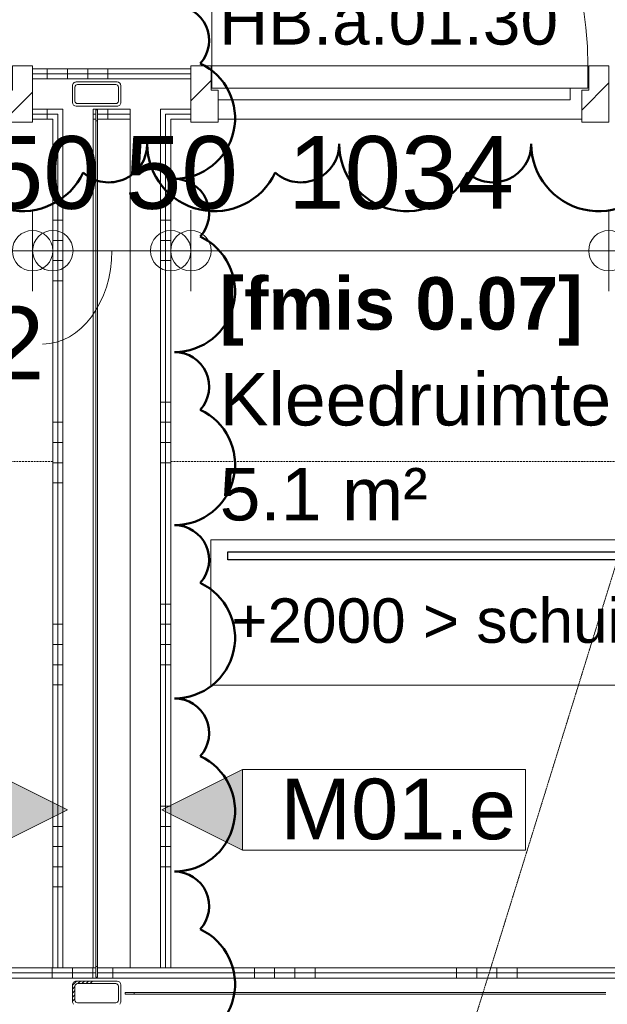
# Model space of a CAD drawing. Header units: millimetres. Extents: x 522 to 75900, y -25803 to 58941.
# Tile 39 of 134: x 28172 to 29626, y 24200 to 26637. Entities that reach past the tile are written whole.
import ezdxf

# ---------------------------------------------------------------- set-up
doc = ezdxf.new("R2010")
doc.units = ezdxf.units.MM
for name, pattern in [('Dash', [6.35, 3.175, -3.175]), ('Dot', [4.7625, 0, -4.7625]), ('Hidden', [7.14375, 4.7625, -2.38125]), ('Streep 1_1', [2, 1, -1])]:
    doc.linetypes.add(name, pattern=pattern)
for name, color, linetype, lineweight in [('00_Algemeen', 7, 'Dot', 9), ('00_Algemeen-100', 7, 'Continuous', 9), ('22_Metselwerk', 7, 'Continuous', 9), ('25_Metaalconstructiewerk', 7, 'Continuous', 9), ('30_Kozijnen-ramen-deuren', 7, 'Continuous', 9), ('42_Dekvloeren en vloersystemen', 7, 'Continuous', 9)]:
    doc.layers.add(name, color=color, linetype=linetype, lineweight=lineweight)
doc.styles.add('Arial', font='arial.ttf', dxfattribs={"height": 180})
doc.styles.add('Arial_1', font='arial.ttf', dxfattribs={"height": 130})
doc.styles.add('Arial_3', font='arial.ttf', dxfattribs={"height": 150})
doc.styles.add('Arial_4', font='arial.ttf', dxfattribs={"height": 120})
doc.styles.add('Arial_8', font='arial.ttf', dxfattribs={"height": 110})
doc.styles.add('Arial_B', font='arialbd.ttf', dxfattribs={"height": 130})
doc.dimstyles.new('1_8mm_continuous_mm_zwart_2', dxfattribs={"dimscale": 304.8, "dimtxt": 183.646692, "dimasz": 0.328084, "dimexe": 0.328084, "dimexo": 0.0625, "dimgap": 0.164042, "dimtad": 1, "dimdec": 0, "dimzin": 0, "dimdsep": 46, "dimtxsty": 'Arial', "dimblk1": 'DOTBLANK', "dimblk2": 'DOTBLANK', "dimsah": 1, "dimcen": 0.09, "dimdle": 0.328084, "dimazin": 0, "dimtfac": 1, "dimtdec": 4, "dimtix": 1, "dimtmove": 1, "dimatfit": 3, "dimfxl": 0.328084, "dimfxlon": 1, "dimtvp": 1, "dimtolj": 1, "dimtzin": 0, "dimarcsym": 2})
doc.dimstyles.new('1_8mm_continuous_mm_zwart_3', dxfattribs={"dimscale": 304.8, "dimtxt": 183.646692, "dimasz": 0.328084, "dimexe": 0.328084, "dimexo": 0.0625, "dimgap": 0.164042, "dimtad": 1, "dimdec": 0, "dimzin": 0, "dimdsep": 46, "dimtxsty": 'Arial', "dimblk1": 'DOTBLANK', "dimblk2": 'DOTBLANK', "dimsah": 1, "dimcen": 0.09, "dimdle": 0.328084, "dimazin": 0, "dimtfac": 1, "dimtdec": 4, "dimtix": 1, "dimtmove": 0, "dimatfit": 3, "dimfxl": 0.328084, "dimfxlon": 1, "dimtvp": 1, "dimtolj": 1, "dimtzin": 0, "dimarcsym": 2})
pattern_1 = [(270, (27890, 26515), (500, 2e-11), []), (270, (27840, 26515), (500, 2e-11), []), (270, (27790, 26515), (500, 2e-11), []), (270, (27740, 26515), (500, 2e-11), [])]
pattern_2 = [(270, (27902.5, 24290), (500, 2e-11), []), (270, (27852.5, 24290), (500, 2e-11), []), (270, (27802.5, 24290), (500, 2e-11), []), (270, (27752.5, 24290), (500, 2e-11), [])]
pattern_3 = [(0, (28254.1, 25140), (0, 500), []), (0, (28254.1, 25090), (0, 500), []), (0, (28254.1, 25040), (0, 500), []), (0, (28254.1, 24990), (0, 500), [])]
pattern_4 = [(180, (28545.67, 25540), (-6e-14, -500), []), (180, (28545.67, 25590), (-6e-14, -500), []), (180, (28545.67, 25640), (-6e-14, -500), []), (180, (28545.67, 25690), (-6e-14, -500), [])]

# ---------------------------------------------------------------- blocks, each defined once
blk = doc.blocks.new('28_SCO_TLB_IN_steel S355 square hollow section hot rolled - K60x120x6_3-V23-100 - Plattegrond - Begane grond')
at = {"layer": '25_Metaalconstructiewerk', "lineweight": 13}
h = blk.add_hatch(dxfattribs=at)
h.set_pattern_fill('FP_142', color=256, style=0, pattern_type=2)
h.set_pattern_definition([(135, (24227.5, -28362.5), (-500, -500), []), (135, (24227.5, -28192.5), (-500, -500), []), (135, (24227.5, -28182.5), (-500, -500), []), (135, (24227.5, -28172.5), (-500, -500), []), (135, (24227.5, -28162.5), (-500, -500), []), (135, (24227.5, -28152.5), (-500, -500), []), (135, (24227.5, -28142.5), (-500, -500), []), (135, (24227.5, -28132.5), (-500, -500), [])])
h.paths.add_polyline_path([(27.5, 50.9), (27.2, 57.2), (20.5, 60), (-20.5, 60), (-27.2, 57.2), (-30, 50.5), (-30, -50.5), (-27.2, -57.2), (-20.5, -60), (20.5, -60), (27.5, -56.5), (27.5, 49.3)], flags=0)
h.paths.add_polyline_path([(23.7, 32.7), (23.7, -47.4), (21.9, -51.9), (17.4, -53.7), (-17.4, -53.7), (-21.9, -51.9), (-23.7, -47.4), (-23.7, 47.4), (-21.9, 51.9), (-17.4, 53.7), (17.4, 53.7), (21.9, 51.9), (23.7, 47.4)], flags=0)
for p, q in [((-30, 50.5), (-30, -50.5)), ((20.5, 60), (-20.5, 60)), ((-17.4, 53.7), (17.4, 53.7)), ((-23.7, -47.4), (-23.7, 47.4)), ((23.7, 47.4), (23.7, -47.4)), ((-20.5, -60), (20.5, -60)), ((17.4, -53.7), (-17.4, -53.7))]:
    blk.add_line(p, q, dxfattribs=at)
for centre, radius, start, end in [((-20.5, 50.5), 9.5, 90, 180), ((-17.4, 47.4), 6.3, 90, 180), ((17.4, 47.4), 6.3, 0, 90), ((20.5, 50.5), 9.5, 45, 90), ((-17.4, -47.4), 6.3, 180, 270), ((17.4, -47.4), 6.3, 270, 0), ((-20.5, -50.5), 9.5, 180, 270), ((20.5, -50.5), 9.5, 270, 315)]:
    blk.add_arc(centre, radius, start, end, dxfattribs=at)
blk = doc.blocks.new('28_SCO_TLB_IN_steel S355 square hollow section hot rolled - K60x120x6_3-V25-100 - Plattegrond - Begane grond')
at = {"layer": '25_Metaalconstructiewerk', "lineweight": 13}
for p, q in [((-30, 50.5), (-30, -50.5)), ((20.5, 60), (-20.5, 60)), ((-17.4, 53.7), (17.4, 53.7)), ((30, -50.5), (30, 50.5)), ((-23.7, -47.4), (-23.7, 47.4)), ((23.7, 47.4), (23.7, -47.4)), ((-20.5, -60), (20.5, -60)), ((17.4, -53.7), (-17.4, -53.7))]:
    blk.add_line(p, q, dxfattribs=at)
for centre, radius, start, end in [((-20.5, 50.5), 9.5, 90, 180), ((-17.4, 47.4), 6.3, 90, 180), ((17.4, 47.4), 6.3, 0, 90), ((20.5, 50.5), 9.5, 360, 90), ((-17.4, -47.4), 6.3, 180, 270), ((17.4, -47.4), 6.3, 270, 0), ((-20.5, -50.5), 9.5, 180, 270), ((20.5, -50.5), 9.5, 270, 360)]:
    blk.add_arc(centre, radius, start, end, dxfattribs=at)
blk = doc.blocks.new('28_SF_LB_IN_steel_plate - 4x40-V27-100 - Plattegrond - Begane grond')
at = {"layer": '25_Metaalconstructiewerk', "lineweight": 13}
for p, q in [((28364.5, 26413.1), (28360.5, 26413.1)), ((28360.5, 26413.1), (28360.5, 26386.1)), ((28364.5, 26386.1), (28364.5, 26413.1)), ((28360.5, 26386.1), (28364.5, 26386.1)), ((28360.5, 25340), (28360.5, 26386.1)), ((28364.5, 26386.1), (28364.5, 25340))]:
    blk.add_line(p, q, dxfattribs=at)
blk = doc.blocks.new('28_SF_LB_IN_steel_plate - 4x40-3262174-100 - Plattegrond - Begane grond')
at = {"layer": '25_Metaalconstructiewerk', "lineweight": 13}
for p, q in [((28455.6, 24229.5), (28433, 24229.5)), ((28433, 24229.5), (28433, 24225.5)), ((28433, 24225.5), (28455.6, 24225.5)), ((28455.6, 24225.5), (28455.6, 24229.5)), ((28455.6, 24229.5), (29621.8, 24229.5)), ((29621.8, 24225.5), (28455.6, 24225.5))]:
    blk.add_line(p, q, dxfattribs=at)
blk = doc.blocks.new('FRA_R12_AWT_CON_Betonwerk_R20_rvt-1-100 - Plattegrond - Begane grond')
at = {"lineweight": 13}
for name, p, rotation in [('28_SCO_TLB_IN_steel S355 square hollow section hot rolled - K60x120x6_3-V25-100 - Plattegrond - Begane grond', (28362.5, 26452.5), 269.9999999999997), ('28_SF_LB_IN_steel_plate - 4x40-V27-100 - Plattegrond - Begane grond', (56725, 50680), 180), ('28_SCO_TLB_IN_steel S355 square hollow section hot rolled - K60x120x6_3-V23-100 - Plattegrond - Begane grond', (28362.5, 24227.5), 269.9999999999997)]:
    blk.add_blockref(name, p, dxfattribs=dict(at, rotation=rotation))
for name in ['28_SF_LB_IN_steel_plate - 4x40-V27-100 - Plattegrond - Begane grond', '28_SF_LB_IN_steel_plate - 4x40-3262174-100 - Plattegrond - Begane grond']:
    blk.add_blockref(name, (0, 0), dxfattribs=at)
blk = doc.blocks.new('32_HB_a - 01_30_1034x2400_125mm-10735808-100 - Plattegrond - Begane grond')
at = {"layer": '30_Kozijnen-ramen-deuren', "true_color": 0xc0c0c0}
h = blk.add_hatch(dxfattribs=at)
h.set_pattern_fill('FP_75', color=9, style=0, pattern_type=2)
h.set_pattern_definition([(45, (-27687.15, -26464), (-70.71068, 70.71068), [])])
h.paths.add_polyline_path([(449.8, -81), (516.8, -81), (516.8, 58), (466.8, 58), (466.8, -2), (449.8, -2), (449.8, -4.7)], flags=0)
h.paths.add_polyline_path([(-450.2, -81), (-450.2, -2), (-467.2, -2), (-467.2, 58), (-517.2, 58), (-517.2, -81)], flags=0)
at = {"layer": '30_Kozijnen-ramen-deuren'}
for p, q in [((-517.2, 58), (-517.2, -81)), ((-467.2, 58), (-517.2, 58)), ((-467.2, -2), (-467.2, 58)), ((516.8, 58), (466.8, 58)), ((466.8, 58), (466.8, -2)), ((516.8, -81), (516.8, 58)), ((-450.2, -2), (-467.2, -2)), ((-450.2, -81), (-450.2, -2)), ((466.8, -2), (449.8, -2)), ((449.8, -2), (449.8, -81)), ((-517.2, -81), (-450.2, -81)), ((449.8, -81), (516.8, -81))]:
    blk.add_line(p, q, dxfattribs=at)
blk = doc.blocks.new('32_HB_a - 01_30_1034x2400_125mm-10735858-100 - Plattegrond - Begane grond')
at = {"layer": '30_Kozijnen-ramen-deuren', "true_color": 0xc0c0c0}
h = blk.add_hatch(dxfattribs=at)
h.set_pattern_fill('FP_76', color=9, style=0, pattern_type=2)
h.set_pattern_definition([(225, (29112.515, 26464), (70.71068, -70.71068), [])])
h.paths.add_polyline_path([(-517.2, 81), (-517.2, -58), (-467.2, -58), (-467.2, 2), (-450.2, 2), (-450.2, 81), (-501.2, 81)], flags=0)
h.paths.add_polyline_path([(449.8, 81), (449.8, 2), (466.8, 2), (466.8, -58), (516.8, -58), (516.8, 81)], flags=0)
at = {"layer": '30_Kozijnen-ramen-deuren'}
for p, q in [((-517.2, 81), (-450.2, 81)), ((-517.2, -58), (-517.2, 81)), ((-450.2, 81), (-450.2, 2)), ((449.8, 81), (516.8, 81)), ((449.8, 2), (449.8, 81)), ((516.8, 81), (516.8, -58)), ((-467.2, 2), (-467.2, -58)), ((-450.2, 2), (-467.2, 2)), ((466.8, 2), (449.8, 2)), ((466.8, -58), (466.8, 2)), ((-467.2, -58), (-517.2, -58)), ((516.8, -58), (466.8, -58))]:
    blk.add_line(p, q, dxfattribs=at)
blk = doc.blocks.new('32_DO_deurblad_HT_vlak - standaard-8605485-100 - Plattegrond - Begane grond')
at = {"layer": '30_Kozijnen-ramen-deuren'}
for p, q in [((-399.3, 930), (-399.3, 0)), ((508.1, 0), (512.1, 0))]:
    blk.add_line(p, q, dxfattribs=at)
at = {"layer": '30_Kozijnen-ramen-deuren', "lineweight": 18}
for p, q in [((530.7, 0), (-399.3, 0)), ((-399.3, 0), (-399.3, -55)), ((530.7, -55), (530.7, 0)), ((-399.3, -55), (530.7, -55))]:
    blk.add_line(p, q, dxfattribs=at)
at = {"layer": '30_Kozijnen-ramen-deuren', "linetype": 'Dash'}
blk.add_line((508.1, -55), (512.1, -55), dxfattribs=at)
at = {"layer": '30_Kozijnen-ramen-deuren'}
blk.add_arc((-399.3, 0), 930, 360, 90, dxfattribs=at)
blk = doc.blocks.new('00_TAG-WA_VTW_wall_tag - VTW_Type Mark_7x2-11216409-100 - Plattegrond - Begane grond')
at = {"layer": '00_Algemeen', "linetype": 'Continuous', "true_color": 0x0000ff}
blk.add_hatch(color=5, dxfattribs=at).paths.add_polyline_path([(0, -2), (-1, 0), (1, 0)], flags=0)
at = {"layer": '00_Algemeen', "linetype": 'Continuous'}
for p, q in [((-1, 7), (-1, 0)), ((1, 7), (-1, 7)), ((1, 0), (1, 7)), ((-1, 0), (1, 0)), ((1, 0), (-1, 0)), ((-1, 0), (0, -2)), ((0, -2), (1, 0))]:
    blk.add_line(p, q, dxfattribs=at)
blk = doc.blocks.new('00_TAG-WA_VTW_wall_tag - VTW_Type Mark_7x2_rotate-11216407-100 - Plattegrond - Begane grond')
at = {"layer": '00_Algemeen', "linetype": 'Continuous', "true_color": 0x0000ff}
blk.add_hatch(color=5, dxfattribs=at).paths.add_polyline_path([(0, 9), (1, 7), (-1, 7)], flags=0)
at = {"layer": '00_Algemeen', "linetype": 'Continuous'}
for p, q in [((0, 9), (-1, 7)), ((1, 7), (0, 9)), ((-1, 7), (1, 7)), ((-1, 7), (-1, 0)), ((1, 7), (-1, 7)), ((1, 0), (1, 7)), ((-1, 0), (1, 0))]:
    blk.add_line(p, q, dxfattribs=at)
blk = doc.blocks.new('DIMBLOCK418-100 - Plattegrond - Begane grond')
at = {"layer": '00_Algemeen-100', "transparency": 16777216}
for p, q in [((27170, 26164.8), (27170, 25964.8)), ((27170, 26064.8), (27170, 26164.8)), ((28204, 26164.8), (28204, 25964.8)), ((28204, 26064.8), (28204, 26164.8)), ((27070, 26064.8), (28204, 26064.8))]:
    blk.add_line(p, q, dxfattribs=at)
for centre in [(27170, 26064.8), (28204, 26064.8)]:
    blk.add_circle(centre, 50, dxfattribs=at)
at = {"layer": '00_Algemeen-100', "color": 0, "transparency": 16777216, "insert": (27410.1, 26348.5), "char_height": 180, "width": 664.518, "attachment_point": 1, "line_spacing_factor": 0.941778, "style": 'Arial'}
blk.add_mtext('1034', dxfattribs=at)
blk = doc.blocks.new('_DotBlank')
at = {"color": 0, "linetype": 'ByBlock', "lineweight": -2}
blk.add_line((-0.5, 0), (-1, 0), dxfattribs=at)
blk.add_circle((0, 0), 0.5, dxfattribs=at)
blk = doc.blocks.new('DIMBLOCK419-100 - Plattegrond - Begane grond')
at = {"layer": '00_Algemeen-100', "transparency": 16777216}
for p, q in [((28204, 26164.8), (28204, 25964.8)), ((28204, 26064.8), (28204, 26164.8)), ((28254.1, 26164.8), (28254.1, 25964.8)), ((28254.1, 26064.8), (28254.1, 26164.8)), ((28204, 26064.8), (28254.1, 26064.8))]:
    blk.add_line(p, q, dxfattribs=at)
for centre in [(28204, 26064.8), (28254.1, 26064.8)]:
    blk.add_circle(centre, 50, dxfattribs=at)
at = {"layer": '00_Algemeen-100', "color": 0, "transparency": 16777216, "insert": (28090.6, 26348.5), "char_height": 180, "width": 332.259, "attachment_point": 1, "line_spacing_factor": 0.941778, "style": 'Arial'}
blk.add_mtext('50', dxfattribs=at)
blk = doc.blocks.new('DIMBLOCK420-100 - Plattegrond - Begane grond')
at = {"layer": '00_Algemeen-100', "transparency": 16777216}
for p, q in [((28254.1, 26164.8), (28254.1, 25964.8)), ((28254.1, 26064.8), (28254.1, 26164.8)), ((28545.7, 26164.8), (28545.7, 25964.8)), ((28545.7, 26064.8), (28545.7, 26164.8)), ((28254.1, 26064.8), (28545.7, 26064.8))]:
    blk.add_line(p, q, dxfattribs=at)
for centre in [(28254.1, 26064.8), (28545.7, 26064.8)]:
    blk.add_circle(centre, 50, dxfattribs=at)
blk.add_ellipse((28228.9, 26064.8), major_axis=(0, 230.8), ratio=0.740945, start_param=3.141593, end_param=4.712389, dxfattribs=at)
at = {"layer": '00_Algemeen-100', "color": 0, "transparency": 16777216, "insert": (27813.5, 25926.4), "char_height": 180, "width": 498.389, "attachment_point": 1, "line_spacing_factor": 0.941778, "style": 'Arial'}
blk.add_mtext('292', dxfattribs=at)
blk = doc.blocks.new('DIMBLOCK421-100 - Plattegrond - Begane grond')
at = {"layer": '00_Algemeen-100', "transparency": 16777216}
for p, q in [((28545.7, 26164.8), (28545.7, 25964.8)), ((28545.7, 26064.8), (28545.7, 26164.8)), ((28595.7, 26164.8), (28595.7, 25964.8)), ((28595.7, 26064.8), (28595.7, 26164.8)), ((28545.7, 26064.8), (28595.7, 26064.8))]:
    blk.add_line(p, q, dxfattribs=at)
for centre in [(28545.7, 26064.8), (28595.7, 26064.8)]:
    blk.add_circle(centre, 50, dxfattribs=at)
at = {"layer": '00_Algemeen-100', "color": 0, "transparency": 16777216, "insert": (28432.2, 26348.5), "char_height": 180, "width": 332.259, "attachment_point": 1, "line_spacing_factor": 0.941778, "style": 'Arial'}
blk.add_mtext('50', dxfattribs=at)
blk = doc.blocks.new('DIMBLOCK422-100 - Plattegrond - Begane grond')
at = {"layer": '00_Algemeen-100', "transparency": 16777216}
for p, q in [((28595.7, 26164.8), (28595.7, 25964.8)), ((28595.7, 26064.8), (28595.7, 26164.8)), ((29629.7, 26164.8), (29629.7, 25964.8)), ((29629.7, 26064.8), (29629.7, 26164.8)), ((28595.7, 26064.8), (29729.7, 26064.8))]:
    blk.add_line(p, q, dxfattribs=at)
for centre in [(28595.7, 26064.8), (29629.7, 26064.8)]:
    blk.add_circle(centre, 50, dxfattribs=at)
at = {"layer": '00_Algemeen-100', "color": 0, "transparency": 16777216, "insert": (28835.8, 26348.5), "char_height": 180, "width": 664.518, "attachment_point": 1, "line_spacing_factor": 0.941778, "style": 'Arial'}
blk.add_mtext('1034', dxfattribs=at)
blk = doc.blocks.new('Family - ___-11237577-100 - Plattegrond - Begane grond')
at = {"layer": '00_Algemeen', "color": 1, "linetype": 'Continuous', "lineweight": 50, "true_color": 0xff0000}
for centre, radius, start, end in [((28555, 26585.5), 85.7, 318.1897, 90), ((28555, 26392.6), 150, 270, 64.7912), ((28178.8, 26329), 166.3, 180, 334.7912), ((28392.6, 26329), 95, 228.1897, 0), ((28653.9, 26329), 166.3, 180, 334.7912), ((28867.7, 26329), 95, 228.1897, 0), ((29129, 26329), 166.3, 180, 334.7912), ((29342.8, 26329), 95, 228.1897, 0), ((29604.1, 26329), 166.3, 180, 334.7912), ((28555, 26156.9), 85.7, 318.1897, 90), ((28555, 25964.1), 150, 270, 64.7912), ((28555, 25728.4), 85.7, 318.1897, 90), ((28555, 25535.6), 150, 270, 64.7912), ((28555, 25299.9), 85.7, 318.1897, 90), ((28555, 25107), 150, 270, 64.7912), ((28555, 24871.3), 85.7, 318.1897, 90), ((28555, 24678.5), 150, 270, 64.7912), ((28555, 24442.8), 85.7, 318.1897, 90), ((28555, 24250), 150, 270, 64.7912)]:
    blk.add_arc(centre, radius, start, end, dxfattribs=at)

msp = doc.modelspace()

# ---------------------------------------------------------------- hatches: boundary and pattern name
at = {"layer": '22_Metselwerk', "true_color": 0x808080}
h = msp.add_hatch(dxfattribs=at)
h.set_pattern_fill('FP_25', color=8, angle=-90, style=0, pattern_type=2)
h.set_pattern_definition(pattern_1)
h.paths.add_polyline_path([(31272.5, 26402.5), (31285, 26402.5), (31284.5, 26422.5), (31277.8, 26425.3), (31275, 26432), (31275.6, 26474.4), (31277.8, 26479.7), (31285, 26482.5), (31285, 26515), (29629.7, 26515), (29629.7, 26502.5), (31272.5, 26502.5), (31272.5, 26415)], flags=0)
h.paths.add_polyline_path([(24895, 26402.5), (24907.5, 26402.5), (24907.5, 26422.5), (24895, 26422.5), (24895, 26415)], flags=0)
h.paths.add_polyline_path([(24907.5, 26428.8), (24907.5, 26476.2), (24895, 26476.2), (24895, 26428.8), (24905.2, 26428.8)], flags=0)
h.paths.add_polyline_path([(31285, 26429.9), (31284.5, 26474.9), (31282.6, 26473), (31281.3, 26467.8), (31281.3, 26435.1), (31284.5, 26430.1)], flags=0)
h.paths.add_polyline_path([(24896.2, 26482.5), (24907.5, 26482.5), (24907.5, 26502.5), (27170, 26502.5), (27170, 26515), (24895, 26515), (24895, 26482.5)], flags=0)
h.paths.add_polyline_path([(28395.2, 26502.5), (28595.7, 26502.5), (28595.7, 26515), (28204, 26515), (28204, 26502.5)], flags=0)
h = msp.add_hatch(dxfattribs=at)
h.set_pattern_fill('FP_25', color=8, angle=-90, style=0, pattern_type=2)
h.set_pattern_definition(pattern_1)
h.paths.add_polyline_path([(31272.5, 26415), (31272.5, 26502.5), (29629.7, 26502.5), (29629.7, 26490), (31260, 26490), (31260, 26415)], flags=0)
h.paths.add_polyline_path([(24907.5, 26415), (24920, 26415), (24920, 26422.5), (24907.5, 26422.5)], flags=0)
h.paths.add_polyline_path([(24920, 26428.8), (24920, 26476.2), (24907.5, 26476.2), (24907.5, 26428.8), (24917.7, 26428.8)], flags=0)
h.paths.add_polyline_path([(24920, 26482.5), (24920, 26490), (27170, 26490), (27170, 26502.5), (24907.5, 26502.5), (24907.5, 26482.5), (24908.7, 26482.5)], flags=0)
h.paths.add_polyline_path([(28204, 26490), (28595.7, 26490), (28595.7, 26502.5), (28204, 26502.5)], flags=0)
h = msp.add_hatch(dxfattribs=at)
h.set_pattern_fill('FP_25', color=8, angle=-90, style=0, pattern_type=2)
h.set_pattern_definition(pattern_1)
h.paths.add_polyline_path([(31272.5, 26402.5), (31272.5, 26415), (29629.7, 26415), (29629.7, 26402.5), (31238.4, 26402.5)], flags=0)
h.paths.add_polyline_path([(28595.7, 26402.5), (28595.7, 26415), (28520.7, 26415), (28520.7, 26402.5), (28533.2, 26402.5)], flags=0)
h.paths.add_polyline_path([(28395.2, 26402.5), (28445.7, 26402.5), (28445.7, 26415), (28354.1, 26415), (28354.1, 26402.5), (28360.5, 26402.5), (28360.5, 26413.1), (28364.5, 26413.1), (28364.5, 26402.5)], flags=0)
h.paths.add_polyline_path([(28279.1, 26402.5), (28279.1, 26415), (28204, 26415), (28204, 26402.5), (28266.6, 26402.5)], flags=0)
h.paths.add_polyline_path([(27170, 26402.5), (27170, 26415), (25364.1, 26415), (25364.1, 26402.5), (26770.5, 26402.5)], flags=0)
h.paths.add_polyline_path([(25289.1, 26402.5), (25289.1, 26415), (24907.5, 26415), (24907.5, 26402.5), (25145.8, 26402.5)], flags=0)
h = msp.add_hatch(dxfattribs=at)
h.set_pattern_fill('FP_25', color=8, angle=-90, style=0, pattern_type=2)
h.set_pattern_definition(pattern_1)
h.paths.add_polyline_path([(31285, 26390), (31285, 26402.5), (29629.7, 26402.5), (29629.7, 26390), (31238.4, 26390)], flags=0)
h.paths.add_polyline_path([(28254.1, 26390), (28266.6, 26390), (28266.6, 26402.5), (28204, 26402.5), (28204, 26390)], flags=0)
h.paths.add_polyline_path([(28360.5, 26390), (28360.5, 26402.5), (28354.1, 26402.5), (28354.1, 26390)], flags=0)
h.paths.add_polyline_path([(28445.7, 26390), (28445.7, 26402.5), (28364.5, 26402.5), (28364.5, 26390), (28395.2, 26390)], flags=0)
h.paths.add_polyline_path([(28545.7, 26390), (28595.7, 26390), (28595.7, 26402.5), (28533.2, 26402.5), (28533.2, 26390)], flags=0)
h.paths.add_polyline_path([(27170, 26390), (27170, 26402.5), (25376.6, 26402.5), (25376.6, 26390), (26770.5, 26390)], flags=0)
h.paths.add_polyline_path([(25289.1, 26390), (25289.1, 26402.5), (24895, 26402.5), (24895, 26390), (25145.8, 26390)], flags=0)
h = msp.add_hatch(dxfattribs=at)
h.set_pattern_fill('FP_430', color=8, angle=-90, style=0, pattern_type=2)
h.set_pattern_definition(pattern_3)
h.paths.add_polyline_path([(28266.6, 24290), (28266.6, 26390), (28254.1, 26390), (28254.1, 24290)], flags=0)
h = msp.add_hatch(dxfattribs=at)
h.set_pattern_fill('FP_430', color=8, angle=-90, style=0, pattern_type=2)
h.set_pattern_definition(pattern_3)
h.paths.add_polyline_path([(28279.1, 24290), (28279.1, 26402.5), (28266.6, 26402.5), (28266.6, 24290)], flags=0)
h = msp.add_hatch(dxfattribs=at)
h.set_pattern_fill('FP_431', color=8, angle=270, style=0, pattern_type=2)
h.set_pattern_definition(pattern_4)
h.paths.add_polyline_path([(28520.7, 24290), (28533.2, 24290), (28533.2, 26402.5), (28520.7, 26402.5), (28520.7, 25272)], flags=0)
h = msp.add_hatch(dxfattribs=at)
h.set_pattern_fill('FP_431', color=8, angle=270, style=0, pattern_type=2)
h.set_pattern_definition(pattern_4)
h.paths.add_polyline_path([(28545.7, 24290), (28545.7, 26390), (28533.2, 26390), (28533.2, 24290)], flags=0)
h = msp.add_hatch(dxfattribs=at)
h.set_pattern_fill('FP_27', color=8, angle=-90, style=0, pattern_type=2)
h.set_pattern_definition(pattern_2)
h.paths.add_polyline_path([(31386.9, 24190), (31397.5, 24190), (31397.5, 24277.5), (31337, 24277.5), (31337, 24266.9), (31333, 24266.9), (31333, 24277.5), (28364.5, 24277.5), (28364.5, 24266.9), (28360.5, 24266.9), (28360.5, 24277.5), (24895, 24277.5), (24895, 24265), (31385, 24265), (31385.5, 24257.5), (31392.2, 24254.7), (31395, 24248), (31394.4, 24205.6), (31392.2, 24200.3), (31385, 24197.3), (31385.5, 24190)], flags=0)
h.paths.add_polyline_path([(31385, 24204.9), (31387.4, 24207), (31388.7, 24212.2), (31388.7, 24244.9), (31385.5, 24249.9), (31385, 24249.4), (31385, 24205.6)], flags=0)
h = msp.add_hatch(dxfattribs=at)
h.set_pattern_fill('FP_27', color=8, angle=-90, style=0, pattern_type=2)
h.set_pattern_definition(pattern_2)
h.paths.add_polyline_path([(31397.5, 24177.5), (31410, 24177.5), (31410, 24290), (31337, 24290), (31337, 24277.5), (31397.5, 24277.5), (31397.5, 24190)], flags=0)
h.paths.add_polyline_path([(31333, 24277.5), (31333, 24290), (28364.5, 24290), (28364.5, 24277.5), (31238.4, 24277.5)], flags=0)
h.paths.add_polyline_path([(28360.5, 24277.5), (28360.5, 24290), (24907.5, 24290), (24907.5, 24277.5), (26770.5, 24277.5)], flags=0)

# ---------------------------------------------------------------- linework, layer by layer
at = {"layer": '00_Algemeen', "linetype": 'Streep 1_1'}
msp.add_line((24750, 9502.4), (31225, 30375), dxfattribs=at)
at = {"layer": '00_Algemeen', "color": 9, "linetype": 'Hidden', "true_color": 0xc0c0c0}
for p, q in [((25285, 25543), (28254.1, 25543)), ((28545.7, 25543), (30979.1, 25543))]:
    msp.add_line(p, q, dxfattribs=at)
at = {"layer": '00_Algemeen', "linetype": 'Continuous'}
for p, q in [((28645.2, 25349.4), (30285.2, 25349.4)), ((28645.2, 24989.4), (28645.2, 25349.4)), ((30285.2, 24989.4), (28645.2, 24989.4))]:
    msp.add_line(p, q, dxfattribs=at)
at = {"layer": '00_Algemeen', "linetype": 'Continuous', "lineweight": 25}
for p, q in [((28686.8, 25319.9), (30206.8, 25319.9)), ((28686.8, 25299.9), (28686.8, 25319.9)), ((30206.8, 25299.9), (28686.8, 25299.9))]:
    msp.add_line(p, q, dxfattribs=at)
at = {"layer": '22_Metselwerk'}
for p, q in [((28595.7, 26515), (28204, 26515)), ((28204, 26515), (28204, 26390)), ((28595.7, 26390), (28595.7, 26515)), ((28595.7, 26502.5), (28204, 26502.5)), ((28595.7, 26490), (28204, 26490)), ((28279.1, 26415), (28204, 26415)), ((28279.1, 26415), (28279.1, 24290)), ((28445.7, 26415), (28354.1, 26415)), ((28354.1, 24290), (28354.1, 26415)), ((28445.7, 26415), (28445.7, 24290)), ((28595.7, 26415), (28520.7, 26415)), ((28520.7, 26415), (28520.7, 24290)), ((28266.6, 26402.5), (28204, 26402.5)), ((28204, 26390), (28254.1, 26390)), ((28254.1, 26390), (28254.1, 24290)), ((28266.6, 26402.5), (28266.6, 24290)), ((28360.5, 26402.5), (28354.1, 26402.5)), ((28354.1, 26390), (28360.5, 26390)), ((28445.7, 26402.5), (28364.5, 26402.5)), ((28364.5, 26390), (28445.7, 26390)), ((28595.7, 26402.5), (28533.2, 26402.5)), ((28533.2, 26402.5), (28533.2, 24290)), ((28545.7, 26390), (28595.7, 26390)), ((28545.7, 24290), (28545.7, 26390)), ((28360.5, 24277.5), (24907.5, 24277.5)), ((28360.5, 24290), (24920, 24290)), ((31333, 24290), (28364.5, 24290)), ((31333, 24277.5), (28364.5, 24277.5)), ((31385, 24265), (24895, 24265))]:
    msp.add_line(p, q, dxfattribs=at)
at = {"layer": '42_Dekvloeren en vloersystemen', "color": 7, "true_color": 0xffffff}
for p, q in [((29577.7, 26515), (29579.7, 26515)), ((29534, 26438), (29534, 26467)), ((28662.7, 26438), (29534, 26438)), ((29562.7, 26390), (28662.7, 26390))]:
    msp.add_line(p, q, dxfattribs=at)

# ---------------------------------------------------------------- block references
at = {"lineweight": 5}
msp.add_blockref('FRA_R12_AWT_CON_Betonwerk_R20_rvt-1-100 - Plattegrond - Begane grond', (0, 0), dxfattribs=at)
at = {"layer": '00_Algemeen', "color": 1, "linetype": 'Continuous', "lineweight": 50, "true_color": 0xff0000}
msp.add_blockref('Family - ___-11237577-100 - Plattegrond - Begane grond', (0, 0), dxfattribs=at)
at = {"layer": '00_Algemeen', "linetype": 'Continuous', "xscale": 99.99999999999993, "yscale": 99.99999999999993, "zscale": 99.99999999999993}
for name, p, rotation in [('00_TAG-WA_VTW_wall_tag - VTW_Type Mark_7x2_rotate-11216407-100 - Plattegrond - Begane grond', (27390.7, 24681.3), 269.9999999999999), ('00_TAG-WA_VTW_wall_tag - VTW_Type Mark_7x2-11216409-100 - Plattegrond - Begane grond', (28723.4, 24681.3), 270.0000000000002)]:
    msp.add_blockref(name, p, dxfattribs=dict(at, rotation=rotation))
at = {"layer": '30_Kozijnen-ramen-deuren'}
for name, p in [('32_DO_deurblad_HT_vlak - standaard-8605485-100 - Plattegrond - Begane grond', (29047, 26522)), ('32_HB_a - 01_30_1034x2400_125mm-10735808-100 - Plattegrond - Begane grond', (27687.2, 26464))]:
    msp.add_blockref(name, p, dxfattribs=at)
at = {"layer": '30_Kozijnen-ramen-deuren', "rotation": 180}
msp.add_blockref('32_HB_a - 01_30_1034x2400_125mm-10735858-100 - Plattegrond - Begane grond', (29112.5, 26464), dxfattribs=at)

# ---------------------------------------------------------------- texts
at = {"layer": '00_Algemeen', "linetype": 'Continuous', "attachment_point": 1}
for s, insert, char_height, width, style in [('HB.a.01.30', (28665.5, 26694.9), 120, 1090.295, 'Arial_4'), ('Kleedruimte locker (8)', (28666.6, 25762.4), 130, 2132.489, 'Arial_1'), ('5.1 m²', (28666.6, 25527.4), 130, 617.299, 'Arial_1'), ('5.1 m²', (28666.6, 25527.4), 130, 617.299, 'Arial_1'), ('+2000 > schuin 2500', (28695.3, 25204.6), 110, 1795.78, 'Arial_8')]:
    msp.add_mtext(s, dxfattribs=dict(at, insert=insert, char_height=char_height, width=width, style=style))
at = {"layer": '00_Algemeen', "color": 5, "linetype": 'Continuous', "true_color": 0x0000ff, "attachment_point": 1}
for s, insert, char_height, width, style in [('[fmis 0.07]', (28666.6, 25999.4), 130, 1098.312, 'Arial_B'), ('M01.e', (28817.4, 24758.4), 150, 713.502, 'Arial_3')]:
    msp.add_mtext(s, dxfattribs=dict(at, insert=insert, char_height=char_height, width=width, style=style))

# ---------------------------------------------------------------- dimensions: what is measured, and where the dimension line sits
at = {"layer": '00_Algemeen', "linetype": 'Continuous'}
for base, p1, p2, override, picture, middle in [((28204, 26064.8), (27170, 26164.8), (28204, 26164.8), {"dimpost": '<>', "dimfxl": 1034}, 'DIMBLOCK418-100 - Plattegrond - Begane grond', (27687, 26206.8)), ((28254.1, 26064.8), (28204, 26164.8), (28254.1, 26164.8), {"dimpost": '<>', "dimfxl": 50.1}, 'DIMBLOCK419-100 - Plattegrond - Begane grond', (28229, 26206.7)), ((28595.7, 26064.8), (28545.7, 26164.8), (28595.7, 26164.8), {"dimpost": '<>', "dimfxl": 50}, 'DIMBLOCK421-100 - Plattegrond - Begane grond', (28570.7, 26206.7)), ((29629.7, 26064.8), (28595.7, 26164.8), (29629.7, 26164.8), {"dimpost": '<>', "dimfxl": 1034}, 'DIMBLOCK422-100 - Plattegrond - Begane grond', (29112.7, 26206.8))]:
    dim = msp.add_linear_dim(base=base, p1=p1, p2=p2, dimstyle='1_8mm_continuous_mm_zwart_3', override=override, dxfattribs=at)
    dim.commit()
    dim.dimension.update_dxf_attribs({"geometry": picture, "text_midpoint": middle})
dim = msp.add_linear_dim(base=(28545.7, 26064.8), p1=(28254.1, 26164.8), p2=(28545.7, 26164.8), dimstyle='1_8mm_continuous_mm_zwart_2', override={"dimpost": '<>', "dimfxl": 291.569057}, dxfattribs=at)
dim.commit()
dim.dimension.update_dxf_attribs({"geometry": 'DIMBLOCK420-100 - Plattegrond - Begane grond', "text_midpoint": (28062.7, 25806.4), "dimtype": 160})

doc.saveas('drawing.dxf')
